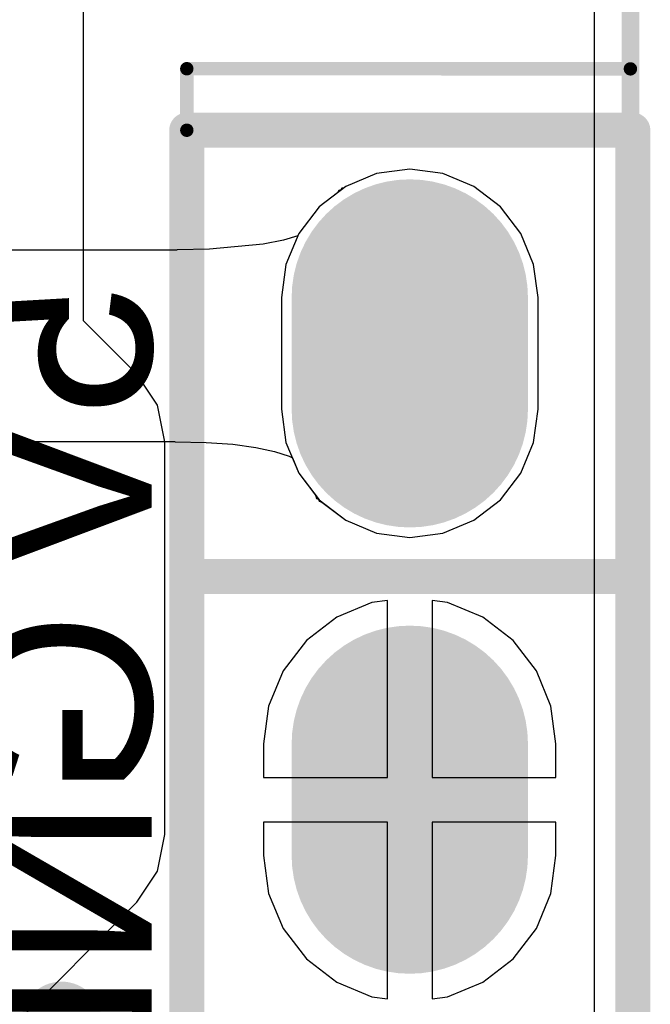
# Model space of a CAD drawing. Header units: millimetres. Extents: x 0 to 11.7, y 0 to 8.3.
# Tile 45 of 46: x 5.801 to 5.943, y 3.435 to 3.656. Entities that reach past the tile are written whole.
import ezdxf

# ---------------------------------------------------------------- set-up
doc = ezdxf.new("R2010")
doc.units = ezdxf.units.MM
doc.header["$MEASUREMENT"] = 0
for name, color, linetype in [('BottomLayer', 5, 'Continuous'), ('BottomOverlay', 54, 'Continuous'), ('BottomPaste', 16, 'Continuous'), ('BottomSolder', 6, 'Continuous'), ('ConnectLayer', 7, 'Continuous'), ('KeepOutLayer', 6, 'Continuous'), ('MidLayer1', 16, 'Continuous'), ('MidLayer2', 76, 'Continuous'), ('MultiLayer', 9, 'Continuous'), ('PadHoleLayer', 156, 'Continuous'), ('TopLayer', 1, 'Continuous'), ('TopOverlay', 2, 'Continuous'), ('TopSolder', 216, 'Continuous')]:
    doc.layers.add(name, color=color, linetype=linetype)

# ---------------------------------------------------------------- blocks, each defined once
blk = doc.blocks.new('AO4401_1_B_61')
at = {"layer": 'BottomLayer'}
for points, const_width in [([(-0.04637, 0.05976), (-0.04637, 0.07551)], 0.01575), ([(-0.01254, 0.0052), (-0.00466, 0.0052)], 0.06299)]:
    blk.add_lwpolyline(points, dxfattribs=dict(at, const_width=const_width))
for points, const_width in [([(-0.05031, 0.07551, 1), (-0.04243, 0.07551, 1)], 0.00787), ([(-0.05031, 0.05976, 1), (-0.04243, 0.05976, 1)], 0.00787), ([(-0.02829, 0.0052, 1), (0.00321, 0.0052, 1)], 0.0315), ([(-0.02041, 0.0052, 1), (0.01108, 0.0052, 1)], 0.0315)]:
    blk.add_lwpolyline(points, format="xyb", close=True, dxfattribs=dict(at, const_width=const_width))
for points in [[(-0.02866, 0.08732), (-0.02866, 0.04795), (-0.01291, 0.08732), (-0.01291, 0.04795)], [(-0.00306, 0.08732), (-0.00306, 0.04795), (0.01268, 0.08732), (0.01268, 0.04795)], [(0.02253, 0.08732), (0.02253, 0.04795), (0.03827, 0.08732), (0.03827, 0.04795)], [(-0.0385, -0.08649), (-0.0385, -0.04711), (-0.05425, -0.08649), (-0.05425, -0.04711)], [(-0.01291, -0.08649), (-0.01291, -0.04711), (-0.02866, -0.08649), (-0.02866, -0.04711)], [(0.01268, -0.08649), (0.01268, -0.04711), (-0.00306, -0.08649), (-0.00306, -0.04711)], [(0.03827, -0.08649), (0.03827, -0.04711), (0.02253, -0.08649), (0.02253, -0.04711)]]:
    blk.add_solid(points, dxfattribs=at)
at = {"layer": 'BottomOverlay'}
for points, const_width in [([(-0.0706, -0.0648), (-0.0706, 0.0662)], 0.006), ([(-0.0706, 0.0662), (-0.06, 0.0662)], 0.00598), ([(0.0478, 0.0662), (0.0584, 0.0662)], 0.00598), ([(0.0584, -0.0648), (0.0584, 0.0662)], 0.006), ([(-0.0706, -0.0648), (-0.06, -0.0648)], 0.00598), ([(0.0478, -0.0648), (0.0584, -0.0648)], 0.00598)]:
    blk.add_lwpolyline(points, dxfattribs=dict(at, const_width=const_width))
for points, const_width in [([(-0.0721, 0.0662, 1), (-0.0691, 0.0662, 1)], 0.003), ([(-0.0721, 0.0662, 1), (-0.0691, 0.0662, 1)], 0.00299), ([(-0.0615, 0.0662, 1), (-0.0585, 0.0662, 1)], 0.00299), ([(0.0463, 0.0662, 1), (0.0493, 0.0662, 1)], 0.00299), ([(0.0569, 0.0662, 1), (0.0599, 0.0662, 1)], 0.003), ([(0.0569, 0.0662, 1), (0.0599, 0.0662, 1)], 0.00299), ([(0.08412, -0.04, 1), (0.07588, -0.04, 1)], 0.00984), ([(0.07342, -0.04, 1), (0.07834, -0.04, 1)], 0.00492), ([(0.08166, -0.04, 1), (0.08658, -0.04, 1)], 0.00492), ([(-0.0721, -0.0648, 1), (-0.0691, -0.0648, 1)], 0.003), ([(-0.0721, -0.0648, 1), (-0.0691, -0.0648, 1)], 0.00299), ([(-0.0615, -0.0648, 1), (-0.0585, -0.0648, 1)], 0.00299), ([(0.0463, -0.0648, 1), (0.0493, -0.0648, 1)], 0.00299), ([(0.0569, -0.0648, 1), (0.0599, -0.0648, 1)], 0.003), ([(0.0569, -0.0648, 1), (0.0599, -0.0648, 1)], 0.00299)]:
    blk.add_lwpolyline(points, format="xyb", close=True, dxfattribs=dict(at, const_width=const_width))
at = {"layer": 'BottomPaste'}
for points, const_width in [([(-0.04637, 0.05976), (-0.04637, 0.07551)], 0.01575), ([(-0.01254, 0.0052), (-0.00466, 0.0052)], 0.06299)]:
    blk.add_lwpolyline(points, dxfattribs=dict(at, const_width=const_width))
for points, const_width in [([(-0.05031, 0.07551, 1), (-0.04243, 0.07551, 1)], 0.00787), ([(-0.05031, 0.05976, 1), (-0.04243, 0.05976, 1)], 0.00787), ([(-0.02829, 0.0052, 1), (0.00321, 0.0052, 1)], 0.0315), ([(-0.02041, 0.0052, 1), (0.01108, 0.0052, 1)], 0.0315)]:
    blk.add_lwpolyline(points, format="xyb", close=True, dxfattribs=dict(at, const_width=const_width))
for points in [[(-0.02866, 0.08732), (-0.02866, 0.04795), (-0.01291, 0.08732), (-0.01291, 0.04795)], [(-0.00306, 0.08732), (-0.00306, 0.04795), (0.01268, 0.08732), (0.01268, 0.04795)], [(0.02253, 0.08732), (0.02253, 0.04795), (0.03827, 0.08732), (0.03827, 0.04795)], [(-0.0385, -0.08649), (-0.0385, -0.04711), (-0.05425, -0.08649), (-0.05425, -0.04711)], [(-0.01291, -0.08649), (-0.01291, -0.04711), (-0.02866, -0.08649), (-0.02866, -0.04711)], [(0.01268, -0.08649), (0.01268, -0.04711), (-0.00306, -0.08649), (-0.00306, -0.04711)], [(0.03827, -0.08649), (0.03827, -0.04711), (0.02253, -0.08649), (0.02253, -0.04711)]]:
    blk.add_solid(points, dxfattribs=at)
at = {"layer": 'BottomSolder'}
for points, const_width in [([(-0.04637, 0.05976), (-0.04637, 0.07551)], 0.02375), ([(-0.01254, 0.0052), (-0.00466, 0.0052)], 0.07099)]:
    blk.add_lwpolyline(points, dxfattribs=dict(at, const_width=const_width))
for points, const_width in [([(-0.05231, 0.07551, 1), (-0.04043, 0.07551, 1)], 0.01187), ([(-0.05231, 0.05976, 1), (-0.04043, 0.05976, 1)], 0.01187), ([(-0.03028, 0.0052, 1), (0.00521, 0.0052, 1)], 0.0355), ([(-0.02241, 0.0052, 1), (0.01308, 0.0052, 1)], 0.0355)]:
    blk.add_lwpolyline(points, format="xyb", close=True, dxfattribs=dict(at, const_width=const_width))
for points in [[(-0.03266, 0.09132), (-0.03266, 0.04395), (-0.00891, 0.09132), (-0.00891, 0.04395)], [(-0.00706, 0.09132), (-0.00706, 0.04395), (0.01668, 0.09132), (0.01668, 0.04395)], [(0.01853, 0.09132), (0.01853, 0.04395), (0.04227, 0.09132), (0.04227, 0.04395)], [(-0.0345, -0.09048), (-0.0345, -0.04312), (-0.05825, -0.09048), (-0.05825, -0.04312)], [(-0.00891, -0.09048), (-0.00891, -0.04312), (-0.03266, -0.09048), (-0.03266, -0.04312)], [(0.01668, -0.09048), (0.01668, -0.04312), (-0.00706, -0.09048), (-0.00706, -0.04312)], [(0.04227, -0.09048), (0.04227, -0.04312), (0.01853, -0.09048), (0.01853, -0.04312)]]:
    blk.add_solid(points, dxfattribs=at)
blk = doc.blocks.new('SIP8_72')
at = {"layer": 'BottomLayer', "const_width": 0.045}
for points in [[(0, 0.0125), (0, -0.0125)], [(0, -0.0875), (0, -0.1125)]]:
    blk.add_lwpolyline(points, dxfattribs=at)
at = {"layer": 'BottomLayer', "const_width": 0.0225}
for points in [[(-0.01125, 0.0125, 1), (0.01125, 0.0125, 1)], [(-0.01125, -0.0125, 1), (0.01125, -0.0125, 1)], [(-0.01125, -0.0875, 1), (0.01125, -0.0875, 1)], [(-0.01125, -0.1125, 1), (0.01125, -0.1125, 1)]]:
    blk.add_lwpolyline(points, format="xyb", close=True, dxfattribs=at)
at = {"layer": 'BottomOverlay', "const_width": 0.00787}
for points in [[(-0.05, -0.75), (-0.05, 0.05)], [(-0.05, 0.05), (0.05, 0.05)], [(0.05, -0.75), (0.05, 0.05)], [(-0.05, -0.05), (0.05, -0.05)]]:
    blk.add_lwpolyline(points, dxfattribs=at)
at = {"layer": 'BottomOverlay', "const_width": 0.00394}
for points in [[(-0.05197, 0.05, 1), (-0.04803, 0.05, 1)], [(-0.05197, 0.05, 1), (-0.04803, 0.05, 1)], [(0.04803, 0.05, 1), (0.05197, 0.05, 1)], [(0.04803, 0.05, 1), (0.05197, 0.05, 1)], [(-0.05197, -0.05, 1), (-0.04803, -0.05, 1)], [(0.04803, -0.05, 1), (0.05197, -0.05, 1)]]:
    blk.add_lwpolyline(points, format="xyb", close=True, dxfattribs=at)
at = {"layer": 'BottomSolder', "const_width": 0.053}
for points in [[(0, 0.0125), (0, -0.0125)], [(0, -0.0875), (0, -0.1125)]]:
    blk.add_lwpolyline(points, dxfattribs=at)
at = {"layer": 'BottomSolder', "const_width": 0.0265}
for points in [[(-0.01325, 0.0125, 1), (0.01325, 0.0125, 1)], [(-0.01325, -0.0125, 1), (0.01325, -0.0125, 1)], [(-0.01325, -0.0875, 1), (0.01325, -0.0875, 1)], [(-0.01325, -0.1125, 1), (0.01325, -0.1125, 1)]]:
    blk.add_lwpolyline(points, format="xyb", close=True, dxfattribs=at)
at = {"layer": 'MidLayer1', "const_width": 0.045}
for points in [[(0, 0.0125), (0, -0.0125)], [(0, -0.0875), (0, -0.1125)]]:
    blk.add_lwpolyline(points, dxfattribs=at)
at = {"layer": 'MidLayer1', "const_width": 0.0225}
for points in [[(-0.01125, 0.0125, 1), (0.01125, 0.0125, 1)], [(-0.01125, -0.0125, 1), (0.01125, -0.0125, 1)], [(-0.01125, -0.0875, 1), (0.01125, -0.0875, 1)], [(-0.01125, -0.1125, 1), (0.01125, -0.1125, 1)]]:
    blk.add_lwpolyline(points, format="xyb", close=True, dxfattribs=at)
at = {"layer": 'MidLayer2', "const_width": 0.045}
for points in [[(0, 0.0125), (0, -0.0125)], [(0, -0.0875), (0, -0.1125)]]:
    blk.add_lwpolyline(points, dxfattribs=at)
at = {"layer": 'MidLayer2', "const_width": 0.0225}
for points in [[(-0.01125, 0.0125, 1), (0.01125, 0.0125, 1)], [(-0.01125, -0.0125, 1), (0.01125, -0.0125, 1)], [(-0.01125, -0.0875, 1), (0.01125, -0.0875, 1)], [(-0.01125, -0.1125, 1), (0.01125, -0.1125, 1)]]:
    blk.add_lwpolyline(points, format="xyb", close=True, dxfattribs=at)
at = {"layer": 'MultiLayer', "const_width": 0.045}
for points in [[(0, 0.0125), (0, -0.0125)], [(0, -0.0875), (0, -0.1125)]]:
    blk.add_lwpolyline(points, dxfattribs=at)
at = {"layer": 'MultiLayer', "const_width": 0.0225}
for points in [[(-0.01125, 0.0125, 1), (0.01125, 0.0125, 1)], [(-0.01125, -0.0125, 1), (0.01125, -0.0125, 1)], [(-0.01125, -0.0875, 1), (0.01125, -0.0875, 1)], [(-0.01125, -0.1125, 1), (0.01125, -0.1125, 1)]]:
    blk.add_lwpolyline(points, format="xyb", close=True, dxfattribs=at)
at = {"layer": 'PadHoleLayer', "const_width": 0.01575}
for points in [[(-0.00787, 0, 1), (0.00787, 0, 1)], [(-0.00787, -0.1, 1), (0.00787, -0.1, 1)]]:
    blk.add_lwpolyline(points, format="xyb", close=True, dxfattribs=at)
at = {"layer": 'TopLayer', "const_width": 0.045}
for points in [[(0, 0.0125), (0, -0.0125)], [(0, -0.0875), (0, -0.1125)]]:
    blk.add_lwpolyline(points, dxfattribs=at)
at = {"layer": 'TopLayer', "const_width": 0.0225}
for points in [[(-0.01125, 0.0125, 1), (0.01125, 0.0125, 1)], [(-0.01125, -0.0125, 1), (0.01125, -0.0125, 1)], [(-0.01125, -0.0875, 1), (0.01125, -0.0875, 1)], [(-0.01125, -0.1125, 1), (0.01125, -0.1125, 1)]]:
    blk.add_lwpolyline(points, format="xyb", close=True, dxfattribs=at)
at = {"layer": 'TopSolder', "const_width": 0.053}
for points in [[(0, 0.0125), (0, -0.0125)], [(0, -0.0875), (0, -0.1125)]]:
    blk.add_lwpolyline(points, dxfattribs=at)
at = {"layer": 'TopSolder', "const_width": 0.0265}
for points in [[(-0.01325, 0.0125, 1), (0.01325, 0.0125, 1)], [(-0.01325, -0.0125, 1), (0.01325, -0.0125, 1)], [(-0.01325, -0.0875, 1), (0.01325, -0.0875, 1)], [(-0.01325, -0.1125, 1), (0.01325, -0.1125, 1)]]:
    blk.add_lwpolyline(points, format="xyb", close=True, dxfattribs=at)
blk = doc.blocks.new('LCD_240_240_76')
at = {"layer": 'TopOverlay', "const_width": 0.00394}
blk.add_lwpolyline([(0.21303, -0.0535), (0.21303, 1.09689)], dxfattribs=at)

msp = doc.modelspace()

# ---------------------------------------------------------------- linework, layer by layer
at = {"layer": 'ConnectLayer'}
for p, q in [((5.92998, 3.68865), (5.92998, 2.7787)), ((5.92998, 3.68865), (5.92998, 2.7787)), ((5.92998, 3.68865), (5.92998, 2.7787)), ((5.92998, 3.68865), (5.92998, 3.25933)), ((5.81548, 3.58848), (5.81548, 3.67112)), ((5.88119, 3.62144), (5.87426, 3.61857)), ((5.88119, 3.62144), (5.87426, 3.61857)), ((5.88119, 3.62144), (5.87426, 3.61857)), ((5.88119, 3.62144), (5.87426, 3.61857)), ((5.88863, 3.62242), (5.88119, 3.62144)), ((5.88863, 3.62242), (5.88119, 3.62144)), ((5.88863, 3.62242), (5.88119, 3.62144)), ((5.88863, 3.62242), (5.88119, 3.62144)), ((5.89607, 3.62144), (5.88863, 3.62242)), ((5.89607, 3.62144), (5.88863, 3.62242)), ((5.89607, 3.62144), (5.88863, 3.62242)), ((5.89607, 3.62144), (5.88863, 3.62242)), ((5.903, 3.61857), (5.89607, 3.62144)), ((5.903, 3.61857), (5.89607, 3.62144)), ((5.903, 3.61857), (5.89607, 3.62144)), ((5.903, 3.61857), (5.89607, 3.62144)), ((5.87426, 3.61857), (5.8683, 3.614)), ((5.87426, 3.61857), (5.8683, 3.614)), ((5.87426, 3.61857), (5.8683, 3.614)), ((5.8734, 3.6182), (5.87314, 3.61782)), ((5.87391, 3.6183), (5.8734, 3.6182)), ((5.87426, 3.61857), (5.87391, 3.6183)), ((5.90896, 3.614), (5.903, 3.61857)), ((5.90896, 3.614), (5.903, 3.61857)), ((5.90896, 3.614), (5.903, 3.61857)), ((5.90896, 3.614), (5.903, 3.61857)), ((5.87245, 3.61718), (5.8683, 3.614)), ((5.8727, 3.61767), (5.87245, 3.61718)), ((5.87314, 3.61782), (5.8727, 3.61767)), ((5.8683, 3.614), (5.86374, 3.60804)), ((5.8683, 3.614), (5.86374, 3.60804)), ((5.8683, 3.614), (5.86374, 3.60804)), ((5.8683, 3.614), (5.86374, 3.60804)), ((5.91352, 3.60804), (5.90896, 3.614)), ((5.91352, 3.60804), (5.90896, 3.614)), ((5.91352, 3.60804), (5.90896, 3.614)), ((5.91352, 3.60804), (5.90896, 3.614)), ((5.86352, 3.60752), (5.86032, 3.60655)), ((5.86374, 3.60804), (5.86086, 3.60111)), ((5.86374, 3.60804), (5.86086, 3.60111)), ((5.86374, 3.60804), (5.86086, 3.60111)), ((5.86374, 3.60804), (5.86352, 3.60752)), ((5.9164, 3.60111), (5.91352, 3.60804)), ((5.9164, 3.60111), (5.91352, 3.60804)), ((5.9164, 3.60111), (5.91352, 3.60804)), ((5.9164, 3.60111), (5.91352, 3.60804)), ((5.85578, 3.60563), (5.84371, 3.6045)), ((5.86032, 3.60655), (5.85578, 3.60563)), ((5.83629, 3.60427), (5.75388, 3.60427)), ((5.83648, 3.60435), (5.83629, 3.60427)), ((5.84371, 3.6045), (5.83648, 3.60435)), ((5.86086, 3.60111), (5.85988, 3.59367)), ((5.86086, 3.60111), (5.85988, 3.59367)), ((5.86086, 3.60111), (5.85988, 3.59367)), ((5.91738, 3.59367), (5.9164, 3.60111)), ((5.91738, 3.59367), (5.9164, 3.60111)), ((5.91738, 3.59367), (5.9164, 3.60111)), ((5.91738, 3.59367), (5.9164, 3.60111)), ((5.85988, 3.59367), (5.85988, 3.56867)), ((5.85988, 3.59367), (5.85988, 3.56867)), ((5.85988, 3.59367), (5.85988, 3.56867)), ((5.91738, 3.56867), (5.91738, 3.59367)), ((5.91738, 3.56867), (5.91738, 3.59367)), ((5.91738, 3.56867), (5.91738, 3.59367)), ((5.91738, 3.56867), (5.91738, 3.59367)), ((5.82745, 3.57651), (5.81548, 3.58848)), ((5.83209, 3.56957), (5.82745, 3.57651)), ((5.83372, 3.56137), (5.83209, 3.56957)), ((5.85988, 3.56867), (5.86086, 3.56123)), ((5.85988, 3.56867), (5.86086, 3.56123)), ((5.85988, 3.56867), (5.86086, 3.56123)), ((5.9164, 3.56123), (5.91738, 3.56867)), ((5.9164, 3.56123), (5.91738, 3.56867)), ((5.9164, 3.56123), (5.91738, 3.56867)), ((5.9164, 3.56123), (5.91738, 3.56867)), ((5.77963, 3.56145), (5.83584, 3.56145)), ((5.83372, 3.47337), (5.83372, 3.56137)), ((5.83584, 3.56145), (5.83603, 3.56137)), ((5.83603, 3.56137), (5.84299, 3.56122)), ((5.84299, 3.56122), (5.84898, 3.5608)), ((5.84898, 3.5608), (5.8541, 3.56011)), ((5.86086, 3.56123), (5.86374, 3.5543)), ((5.86086, 3.56123), (5.86374, 3.5543)), ((5.86086, 3.56123), (5.86374, 3.5543)), ((5.91352, 3.5543), (5.9164, 3.56123)), ((5.91352, 3.5543), (5.9164, 3.56123)), ((5.91352, 3.5543), (5.9164, 3.56123)), ((5.91352, 3.5543), (5.9164, 3.56123)), ((5.8541, 3.56011), (5.85831, 3.5592)), ((5.85831, 3.5592), (5.86156, 3.55811)), ((5.86156, 3.55811), (5.86231, 3.55774)), ((5.86231, 3.55774), (5.86374, 3.5543)), ((5.86374, 3.5543), (5.8683, 3.54834)), ((5.86374, 3.5543), (5.86751, 3.54939)), ((5.86374, 3.5543), (5.8683, 3.54834)), ((5.86374, 3.5543), (5.8683, 3.54834)), ((5.90896, 3.54834), (5.91352, 3.5543)), ((5.90896, 3.54834), (5.91352, 3.5543)), ((5.90896, 3.54834), (5.91352, 3.5543)), ((5.90896, 3.54834), (5.91352, 3.5543)), ((5.86751, 3.54939), (5.86774, 3.54868)), ((5.86774, 3.54868), (5.86814, 3.54848)), ((5.86814, 3.54848), (5.86834, 3.54807)), ((5.8683, 3.54834), (5.87426, 3.54378)), ((5.8683, 3.54834), (5.87426, 3.54378)), ((5.8683, 3.54834), (5.87426, 3.54378)), ((5.86834, 3.54807), (5.86892, 3.54787)), ((5.86892, 3.54787), (5.87426, 3.54378)), ((5.903, 3.54378), (5.90896, 3.54834)), ((5.903, 3.54378), (5.90896, 3.54834)), ((5.903, 3.54378), (5.90896, 3.54834)), ((5.903, 3.54378), (5.90896, 3.54834)), ((5.87426, 3.54378), (5.88119, 3.5409)), ((5.87426, 3.54378), (5.88119, 3.5409)), ((5.87426, 3.54378), (5.88119, 3.5409)), ((5.87426, 3.54378), (5.88119, 3.5409)), ((5.89607, 3.5409), (5.903, 3.54378)), ((5.89607, 3.5409), (5.903, 3.54378)), ((5.89607, 3.5409), (5.903, 3.54378)), ((5.89607, 3.5409), (5.903, 3.54378)), ((5.88119, 3.5409), (5.88863, 3.53993)), ((5.88119, 3.5409), (5.88863, 3.53993)), ((5.88119, 3.5409), (5.88863, 3.53993)), ((5.88119, 3.5409), (5.88863, 3.53993)), ((5.88863, 3.53993), (5.89607, 3.5409)), ((5.88863, 3.53993), (5.89607, 3.5409)), ((5.88863, 3.53993), (5.89607, 3.5409)), ((5.88863, 3.53993), (5.89607, 3.5409)), ((5.88363, 3.52579), (5.88015, 3.52533)), ((5.88363, 3.52579), (5.88015, 3.52533)), ((5.88363, 3.52579), (5.88015, 3.52533)), ((5.88363, 3.52579), (5.88015, 3.52533)), ((5.88363, 3.48617), (5.88363, 3.52579)), ((5.88363, 3.48617), (5.88363, 3.52579)), ((5.88363, 3.48617), (5.88363, 3.52579)), ((5.88363, 3.48617), (5.88363, 3.52579)), ((5.89711, 3.52533), (5.89363, 3.52579)), ((5.89363, 3.52579), (5.89363, 3.48617)), ((5.89711, 3.52533), (5.89363, 3.52579)), ((5.89363, 3.52579), (5.89363, 3.48617)), ((5.89711, 3.52533), (5.89363, 3.52579)), ((5.89363, 3.52579), (5.89363, 3.48617)), ((5.89711, 3.52533), (5.89363, 3.52579)), ((5.89363, 3.52579), (5.89363, 3.48617)), ((5.88015, 3.52533), (5.87224, 3.52206)), ((5.88015, 3.52533), (5.87224, 3.52206)), ((5.88015, 3.52533), (5.87224, 3.52206)), ((5.88015, 3.52533), (5.87224, 3.52206)), ((5.90502, 3.52206), (5.89711, 3.52533)), ((5.90502, 3.52206), (5.89711, 3.52533)), ((5.90502, 3.52206), (5.89711, 3.52533)), ((5.90502, 3.52206), (5.89711, 3.52533)), ((5.87224, 3.52206), (5.86545, 3.51685)), ((5.87224, 3.52206), (5.86545, 3.51685)), ((5.87224, 3.52206), (5.86545, 3.51685)), ((5.87224, 3.52206), (5.86545, 3.51685)), ((5.91181, 3.51685), (5.90502, 3.52206)), ((5.91181, 3.51685), (5.90502, 3.52206)), ((5.91181, 3.51685), (5.90502, 3.52206)), ((5.91181, 3.51685), (5.90502, 3.52206)), ((5.86545, 3.51685), (5.86024, 3.51006)), ((5.86545, 3.51685), (5.86024, 3.51006)), ((5.86545, 3.51685), (5.86024, 3.51006)), ((5.86545, 3.51685), (5.86024, 3.51006)), ((5.91702, 3.51006), (5.91181, 3.51685)), ((5.91702, 3.51006), (5.91181, 3.51685)), ((5.91702, 3.51006), (5.91181, 3.51685)), ((5.91702, 3.51006), (5.91181, 3.51685)), ((5.86024, 3.51006), (5.85697, 3.50216)), ((5.86024, 3.51006), (5.85697, 3.50216)), ((5.86024, 3.51006), (5.85697, 3.50216)), ((5.86024, 3.51006), (5.85697, 3.50216)), ((5.92029, 3.50216), (5.91702, 3.51006)), ((5.92029, 3.50216), (5.91702, 3.51006)), ((5.92029, 3.50216), (5.91702, 3.51006)), ((5.92029, 3.50216), (5.91702, 3.51006)), ((5.85697, 3.50216), (5.85585, 3.49367)), ((5.85697, 3.50216), (5.85585, 3.49367)), ((5.85697, 3.50216), (5.85585, 3.49367)), ((5.85697, 3.50216), (5.85585, 3.49367)), ((5.92141, 3.49367), (5.92029, 3.50216)), ((5.92141, 3.49367), (5.92029, 3.50216)), ((5.92141, 3.49367), (5.92029, 3.50216)), ((5.92141, 3.49367), (5.92029, 3.50216)), ((5.85585, 3.49367), (5.85585, 3.48617)), ((5.85585, 3.49367), (5.85585, 3.48617)), ((5.85585, 3.49367), (5.85585, 3.48617)), ((5.85585, 3.49367), (5.85585, 3.48617)), ((5.92141, 3.48617), (5.92141, 3.49367)), ((5.92141, 3.48617), (5.92141, 3.49367)), ((5.92141, 3.48617), (5.92141, 3.49367)), ((5.92141, 3.48617), (5.92141, 3.49367)), ((5.85585, 3.48617), (5.88363, 3.48617)), ((5.85585, 3.48617), (5.88363, 3.48617)), ((5.85585, 3.48617), (5.88363, 3.48617)), ((5.85585, 3.48617), (5.88363, 3.48617)), ((5.89363, 3.48617), (5.92141, 3.48617)), ((5.89363, 3.48617), (5.92141, 3.48617)), ((5.89363, 3.48617), (5.92141, 3.48617)), ((5.89363, 3.48617), (5.92141, 3.48617)), ((5.88363, 3.47617), (5.85585, 3.47617)), ((5.85585, 3.47617), (5.85585, 3.46867)), ((5.88363, 3.47617), (5.85585, 3.47617)), ((5.85585, 3.47617), (5.85585, 3.46867)), ((5.88363, 3.47617), (5.85585, 3.47617)), ((5.85585, 3.47617), (5.85585, 3.46867)), ((5.88363, 3.47617), (5.85585, 3.47617)), ((5.85585, 3.47617), (5.85585, 3.46867)), ((5.88363, 3.43655), (5.88363, 3.47617)), ((5.88363, 3.43655), (5.88363, 3.47617)), ((5.88363, 3.43655), (5.88363, 3.47617)), ((5.88363, 3.43655), (5.88363, 3.47617)), ((5.92141, 3.47617), (5.89363, 3.47617)), ((5.89363, 3.47617), (5.89363, 3.43655)), ((5.92141, 3.47617), (5.89363, 3.47617)), ((5.89363, 3.47617), (5.89363, 3.43655)), ((5.92141, 3.47617), (5.89363, 3.47617)), ((5.89363, 3.47617), (5.89363, 3.43655)), ((5.92141, 3.47617), (5.89363, 3.47617)), ((5.89363, 3.47617), (5.89363, 3.43655)), ((5.92141, 3.46867), (5.92141, 3.47617)), ((5.92141, 3.46867), (5.92141, 3.47617)), ((5.92141, 3.46867), (5.92141, 3.47617)), ((5.92141, 3.46867), (5.92141, 3.47617)), ((5.83209, 3.46518), (5.83372, 3.47337)), ((5.85585, 3.46867), (5.85697, 3.46019)), ((5.85585, 3.46867), (5.85697, 3.46019)), ((5.85585, 3.46867), (5.85697, 3.46019)), ((5.85585, 3.46867), (5.85697, 3.46019)), ((5.92029, 3.46019), (5.92141, 3.46867)), ((5.92029, 3.46019), (5.92141, 3.46867)), ((5.92029, 3.46019), (5.92141, 3.46867)), ((5.92029, 3.46019), (5.92141, 3.46867)), ((5.82745, 3.45823), (5.83209, 3.46518)), ((5.85697, 3.46019), (5.86024, 3.45228)), ((5.85697, 3.46019), (5.86024, 3.45228)), ((5.85697, 3.46019), (5.86024, 3.45228)), ((5.85697, 3.46019), (5.86024, 3.45228)), ((5.91702, 3.45228), (5.92029, 3.46019)), ((5.91702, 3.45228), (5.92029, 3.46019)), ((5.91702, 3.45228), (5.92029, 3.46019)), ((5.91702, 3.45228), (5.92029, 3.46019)), ((5.79465, 3.42544), (5.82745, 3.45823)), ((5.86024, 3.45228), (5.86545, 3.44549)), ((5.86024, 3.45228), (5.86545, 3.44549)), ((5.86024, 3.45228), (5.86545, 3.44549)), ((5.86024, 3.45228), (5.86545, 3.44549)), ((5.91181, 3.44549), (5.91702, 3.45228)), ((5.91181, 3.44549), (5.91702, 3.45228)), ((5.91181, 3.44549), (5.91702, 3.45228)), ((5.91181, 3.44549), (5.91702, 3.45228)), ((5.86545, 3.44549), (5.87224, 3.44028)), ((5.86545, 3.44549), (5.87224, 3.44028)), ((5.86545, 3.44549), (5.87224, 3.44028)), ((5.86545, 3.44549), (5.87224, 3.44028)), ((5.90502, 3.44028), (5.91181, 3.44549)), ((5.90502, 3.44028), (5.91181, 3.44549)), ((5.90502, 3.44028), (5.91181, 3.44549)), ((5.90502, 3.44028), (5.91181, 3.44549)), ((5.87224, 3.44028), (5.88015, 3.43701)), ((5.87224, 3.44028), (5.88015, 3.43701)), ((5.87224, 3.44028), (5.88015, 3.43701)), ((5.87224, 3.44028), (5.88015, 3.43701)), ((5.89711, 3.43701), (5.90502, 3.44028)), ((5.89711, 3.43701), (5.90502, 3.44028)), ((5.89711, 3.43701), (5.90502, 3.44028)), ((5.89711, 3.43701), (5.90502, 3.44028)), ((5.88015, 3.43701), (5.88363, 3.43655)), ((5.88015, 3.43701), (5.88363, 3.43655)), ((5.88015, 3.43701), (5.88363, 3.43655)), ((5.88015, 3.43701), (5.88363, 3.43655)), ((5.89363, 3.43655), (5.89711, 3.43701)), ((5.89363, 3.43655), (5.89711, 3.43701)), ((5.89363, 3.43655), (5.89711, 3.43701)), ((5.89363, 3.43655), (5.89711, 3.43701))]:
    msp.add_line(p, q, dxfattribs=at)
at = {"layer": 'KeepOutLayer', "const_width": 0.00394}
msp.add_lwpolyline([(5.93811, 2.65988), (5.93811, 3.81027)], dxfattribs=at)
at = {"layer": 'TopOverlay', "const_width": 0.003}
for points in [[(5.9381, 3.64492), (5.9381, 3.81027)], [(5.83863, 3.63117), (5.83863, 3.64495)], [(5.83863, 3.64495), (5.9381, 3.64492)], [(5.83863, 2.98369), (5.83863, 3.63117)]]:
    msp.add_lwpolyline(points, dxfattribs=at)
at = {"layer": 'TopOverlay', "const_width": 0.0015}
for points in [[(5.83788, 3.64495, 1), (5.83938, 3.64495, 1)], [(5.83788, 3.64495, 1), (5.83938, 3.64495, 1)], [(5.93735, 3.64492, 1), (5.93885, 3.64492, 1)], [(5.93735, 3.64492, 1), (5.93885, 3.64492, 1)], [(5.83788, 3.63117, 1), (5.83938, 3.63117, 1)], [(5.83788, 3.63117, 1), (5.83938, 3.63117, 1)]]:
    msp.add_lwpolyline(points, format="xyb", close=True, dxfattribs=at)

# ---------------------------------------------------------------- block references
for name, p in [('LCD_240_240_76', (5.72508, 2.71338)), ('SIP8_72', (5.88863, 3.58117)), ('AO4401_1_B_61', (5.73053, 3.47137))]:
    msp.add_blockref(name, p)

# ---------------------------------------------------------------- texts
at = {"layer": 'BottomOverlay', "text_generation_flag": 2}
for s, p in [('5V', (5.83071, 3.59677)), ('GND', (5.83071, 3.52327))]:
    msp.add_text(s, height=0.04, rotation=90, dxfattribs=at).set_placement(p)

doc.saveas('drawing.dxf')
